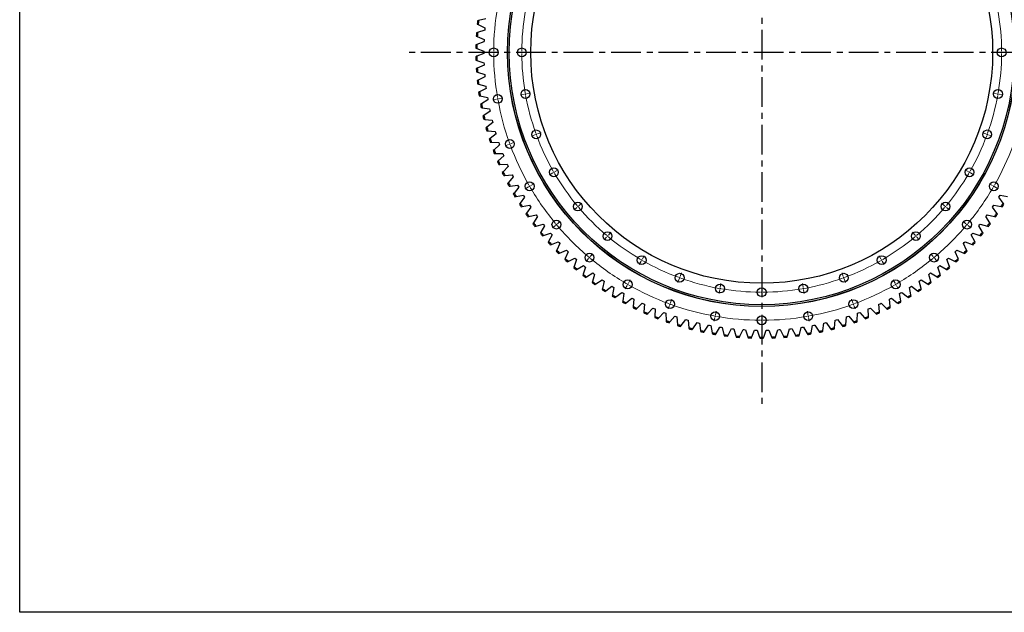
# Model space of a CAD drawing. Header units: millimetres. Extents: x -752 to 10358, y 20926 to 30006.
# Tile 1 of 15: x -752 to 2931, y 20926 to 23144. Entities that reach past the tile are written whole.
import ezdxf

# ---------------------------------------------------------------- set-up
doc = ezdxf.new("R2010")
doc.units = ezdxf.units.MM
doc.header["$LTSCALE"] = 50
doc.linetypes.add('CENTER', pattern=[10.16, 6.35, -1.27, 1.27, -1.27])

msp = doc.modelspace()

# ---------------------------------------------------------------- linework, layer by layer
at = {"linetype": 'CENTER', "ltscale": 0.35}
for p, q in [((2023.9, 24350.7), (2023.9, 21692.1)), ((3349.6, 23021.4), (698.2, 23021.4))]:
    msp.add_line(p, q, dxfattribs=at)
at = {"color": 7, "linetype": 'Continuous', "lineweight": 25}
for p, q in [((965, 23140.4), (960.8, 23139.3)), ((991.9, 23147.3), (965, 23140.4)), ((960.9, 23095.9), (956.8, 23094.7)), ((959.5, 23127.2), (963.4, 23125.3)), ((987.6, 23104), (960.9, 23095.9)), ((963.4, 23125.3), (988.3, 23112.9)), ((987.9, 23108.4), (987.6, 23104)), ((988.3, 23112.9), (987.9, 23108.4)), ((956, 23082.5), (959.9, 23080.8)), ((985, 23060.5), (958.7, 23051.3)), ((959.9, 23080.8), (985.4, 23069.5)), ((985.2, 23065), (985, 23060.5)), ((985.4, 23069.5), (985.2, 23065)), ((954.4, 23037.7), (958.4, 23036.2)), ((958.7, 23051.3), (954.7, 23049.9)), ((958.4, 23036.2), (984.3, 23025.9)), ((984.3, 23025.9), (984.3, 23021.4)), ((984.3, 23021.4), (984.3, 23017)), ((958.4, 23006.7), (954.4, 23005.1)), ((954.7, 22992.9), (958.7, 22991.5)), ((984.3, 23017), (958.4, 23006.7)), ((958.7, 22991.5), (985, 22982.4)), ((959.9, 22962.1), (956, 22960.4)), ((956.8, 22948.2), (960.9, 22947)), ((985.4, 22973.4), (959.9, 22962.1)), ((985, 22982.4), (985.2, 22977.9)), ((985.2, 22977.9), (985.4, 22973.4)), ((963.4, 22917.6), (959.5, 22915.7)), ((960.9, 22947), (987.6, 22938.9)), ((988.3, 22930), (963.4, 22917.6)), ((987.6, 22938.9), (987.9, 22934.4)), ((987.9, 22934.4), (988.3, 22930)), ((960.8, 22903.6), (965, 22902.5)), ((965, 22902.5), (991.9, 22895.6)), ((993.1, 22886.7), (968.6, 22873.3)), ((991.9, 22895.6), (992.5, 22891.1)), ((992.5, 22891.1), (993.1, 22886.7)), ((968.6, 22873.3), (964.9, 22871.2)), ((966.7, 22859.2), (970.9, 22858.3)), ((970.9, 22858.3), (998.1, 22852.5)), ((999.6, 22843.6), (975.8, 22829.2)), ((998.1, 22852.5), (998.8, 22848.1)), ((998.8, 22848.1), (999.6, 22843.6)), ((975.8, 22829.2), (972.1, 22827)), ((974.4, 22815), (978.6, 22814.3)), ((978.6, 22814.3), (1006.1, 22809.7)), ((1007.9, 22800.9), (984.7, 22785.5)), ((1006.1, 22809.7), (1007, 22805.3)), ((1007, 22805.3), (1007.9, 22800.9)), ((984.7, 22785.5), (981.2, 22783.1)), ((984, 22771.3), (988.2, 22770.7)), ((988.2, 22770.7), (1015.8, 22767.2)), ((1015.8, 22767.2), (1016.9, 22762.9)), ((995.5, 22742.2), (992.1, 22739.7)), ((995.4, 22727.9), (999.6, 22727.6)), ((1018.1, 22758.6), (995.5, 22742.2)), ((999.6, 22727.6), (1027.4, 22725.3)), ((1016.9, 22762.9), (1018.1, 22758.6)), ((1008.1, 22699.4), (1004.8, 22696.7)), ((1030, 22716.7), (1008.1, 22699.4)), ((1027.4, 22725.3), (1028.6, 22721)), ((1028.6, 22721), (1030, 22716.7)), ((1008.5, 22685.1), (1012.8, 22684.9)), ((1012.8, 22684.9), (1040.6, 22683.8)), ((1022.5, 22657.1), (1019.3, 22654.3)), ((1043.6, 22675.3), (1022.5, 22657.1)), ((1040.6, 22683.8), (1042.1, 22679.5)), ((1042.1, 22679.5), (1043.6, 22675.3)), ((1023.5, 22642.9), (1027.8, 22642.9)), ((1027.8, 22642.9), (1055.6, 22642.9)), ((1059, 22634.6), (1038.6, 22615.5)), ((1055.6, 22642.9), (1057.3, 22638.7)), ((1057.3, 22638.7), (1059, 22634.6)), ((1038.6, 22615.5), (1035.5, 22612.6)), ((1040.2, 22601.3), (1044.5, 22601.5)), ((1044.5, 22601.5), (1072.3, 22602.7)), ((1076, 22594.5), (1056.5, 22574.6)), ((1072.3, 22602.7), (1074.2, 22598.6)), ((1074.2, 22598.6), (1076, 22594.5)), ((1056.5, 22574.6), (1053.5, 22571.5)), ((1058.7, 22560.5), (1063, 22560.9)), ((1063, 22560.9), (1090.7, 22563.2)), ((1094.7, 22555.2), (1076.1, 22534.5)), ((1090.7, 22563.2), (1092.7, 22559.2)), ((1092.7, 22559.2), (1094.7, 22555.2)), ((1076.1, 22534.5), (1073.2, 22531.3)), ((1078.9, 22520.5), (1083.1, 22521)), ((1083.1, 22521), (1110.7, 22524.5)), ((1115, 22516.7), (1097.3, 22495.2)), ((1110.7, 22524.5), (1112.9, 22520.6)), ((1112.9, 22520.6), (1115, 22516.7)), ((1097.3, 22495.2), (1094.6, 22491.9)), ((1100.7, 22481.4), (1104.9, 22482.1)), ((1104.9, 22482.1), (1132.3, 22486.7)), ((1137, 22479.1), (1120.1, 22456.9)), ((1132.3, 22486.7), (1134.6, 22482.9)), ((1134.6, 22482.9), (1137, 22479.1)), ((2910.8, 22479.1), (2913.2, 22482.9)), ((2927.7, 22456.9), (2910.8, 22479.1)), ((2913.2, 22482.9), (2915.5, 22486.7)), ((2915.5, 22486.7), (2942.9, 22482.1)), ((1120.1, 22456.9), (1117.6, 22453.5)), ((1124.1, 22443.2), (1128.3, 22444.1)), ((1128.3, 22444.1), (1155.5, 22449.9)), ((1160.5, 22442.4), (1144.6, 22419.5)), ((1155.5, 22449.9), (1158, 22446.1)), ((1158, 22446.1), (1160.5, 22442.4)), ((2887.3, 22442.4), (2889.8, 22446.1)), ((2903.2, 22419.5), (2887.3, 22442.4)), ((2889.8, 22446.1), (2892.3, 22449.9)), ((2892.3, 22449.9), (2919.5, 22444.1)), ((2919.5, 22444.1), (2923.7, 22443.2)), ((2930.2, 22453.5), (2927.7, 22456.9)), ((1144.6, 22419.5), (1142.1, 22416)), ((1149.1, 22406), (1153.2, 22407.1)), ((1153.2, 22407.1), (1180.2, 22414)), ((1185.5, 22406.7), (1170.5, 22383.2)), ((1180.2, 22414), (1182.8, 22410.4)), ((1182.8, 22410.4), (1185.5, 22406.7)), ((2862.3, 22406.7), (2865, 22410.4)), ((2877.2, 22383.2), (2862.3, 22406.7)), ((2865, 22410.4), (2867.6, 22414)), ((2867.6, 22414), (2894.6, 22407.1)), ((2894.6, 22407.1), (2898.7, 22406)), ((2905.7, 22416), (2903.2, 22419.5)), ((1170.5, 22383.2), (1168.3, 22379.6)), ((1175.6, 22369.9), (1179.7, 22371.2)), ((1179.7, 22371.2), (1206.4, 22379.2)), ((1212, 22372.2), (1198, 22348.1)), ((1206.4, 22379.2), (1209.2, 22375.7)), ((1209.2, 22375.7), (1212, 22372.2)), ((2835.8, 22372.2), (2838.6, 22375.7)), ((2849.8, 22348.1), (2835.8, 22372.2)), ((2838.6, 22375.7), (2841.4, 22379.2)), ((2841.4, 22379.2), (2868.1, 22371.2)), ((2868.1, 22371.2), (2872.2, 22369.9)), ((2879.5, 22379.6), (2877.2, 22383.2)), ((1198, 22348.1), (1195.9, 22344.4)), ((1203.7, 22335), (1207.7, 22336.4)), ((1207.7, 22336.4), (1234, 22345.5)), ((1239.9, 22338.7), (1226.9, 22314.1)), ((1234, 22345.5), (1236.9, 22342.1)), ((1236.9, 22342.1), (1239.9, 22338.7)), ((2807.9, 22338.7), (2810.9, 22342.1)), ((2820.8, 22314.1), (2807.9, 22338.7)), ((2810.9, 22342.1), (2813.8, 22345.5)), ((2813.8, 22345.5), (2840.1, 22336.4)), ((2840.1, 22336.4), (2844.1, 22335)), ((2851.9, 22344.4), (2849.8, 22348.1)), ((1226.9, 22314.1), (1225, 22310.3)), ((1233.1, 22301.2), (1237.1, 22302.8)), ((1237.1, 22302.8), (1263, 22313.1)), ((1269.1, 22306.5), (1257.3, 22281.3)), ((1263, 22313.1), (1266, 22309.8)), ((1266, 22309.8), (1269.1, 22306.5)), ((2778.7, 22306.5), (2781.7, 22309.8)), ((2790.5, 22281.3), (2778.7, 22306.5)), ((2781.7, 22309.8), (2784.8, 22313.1)), ((2784.8, 22313.1), (2810.7, 22302.8)), ((2810.7, 22302.8), (2814.7, 22301.2)), ((2822.8, 22310.3), (2820.8, 22314.1)), ((1257.3, 22281.3), (1255.4, 22277.4)), ((1264, 22268.7), (1267.9, 22270.5)), ((1267.9, 22270.5), (1293.3, 22281.8)), ((1288.9, 22249.9), (1287.3, 22245.9)), ((1299.7, 22275.5), (1288.9, 22249.9)), ((1293.3, 22281.8), (1296.5, 22278.7)), ((1296.5, 22278.7), (1299.7, 22275.5)), ((1300, 22239.5), (1324.9, 22251.9)), ((1324.9, 22251.9), (1328.3, 22248.9)), ((1328.3, 22248.9), (1331.6, 22245.9)), ((2716.2, 22245.9), (2719.5, 22248.9)), ((2719.5, 22248.9), (2722.9, 22251.9)), ((2722.9, 22251.9), (2747.8, 22239.5)), ((2748.1, 22275.5), (2751.3, 22278.7)), ((2758.9, 22249.9), (2748.1, 22275.5)), ((2751.3, 22278.7), (2754.5, 22281.8)), ((2754.5, 22281.8), (2779.9, 22270.5)), ((2760.5, 22245.9), (2758.9, 22249.9)), ((2779.9, 22270.5), (2783.8, 22268.7)), ((2792.3, 22277.4), (2790.5, 22281.3)), ((1296.2, 22237.6), (1300, 22239.5)), ((1321.9, 22219.8), (1320.4, 22215.8)), ((1331.6, 22245.9), (1321.9, 22219.8)), ((1333.4, 22209.8), (1357.8, 22223.3)), ((1364.7, 22217.6), (1356.1, 22191.1)), ((1357.8, 22223.3), (1361.2, 22220.4)), ((1361.2, 22220.4), (1364.7, 22217.6)), ((2683.1, 22217.6), (2686.6, 22220.4)), ((2691.7, 22191.1), (2683.1, 22217.6)), ((2686.6, 22220.4), (2690, 22223.3)), ((2690, 22223.3), (2714.4, 22209.8)), ((2725.9, 22219.8), (2716.2, 22245.9)), ((2727.4, 22215.8), (2725.9, 22219.8)), ((2747.8, 22239.5), (2751.6, 22237.6)), ((1329.6, 22207.8), (1333.4, 22209.8)), ((1356.1, 22191.1), (1354.8, 22187)), ((1364.3, 22179.4), (1368, 22181.6)), ((1368, 22181.6), (1391.8, 22196.1)), ((1398.9, 22190.7), (1391.4, 22163.8)), ((1391.8, 22196.1), (1395.3, 22193.4)), ((1395.3, 22193.4), (1398.9, 22190.7)), ((2648.9, 22190.7), (2652.4, 22193.4)), ((2656.4, 22163.8), (2648.9, 22190.7)), ((2652.4, 22193.4), (2656, 22196.1)), ((2656, 22196.1), (2679.8, 22181.6)), ((2679.8, 22181.6), (2683.5, 22179.4)), ((2693, 22187), (2691.7, 22191.1)), ((2714.4, 22209.8), (2718.2, 22207.8)), ((1391.4, 22163.8), (1390.3, 22159.7)), ((1400.1, 22152.5), (1403.7, 22154.9)), ((1403.7, 22154.9), (1426.9, 22170.3)), ((1426.9, 22170.3), (1430.6, 22167.8)), ((1427.9, 22138.1), (1426.9, 22133.9)), ((1434.3, 22165.2), (1427.9, 22138.1)), ((1430.6, 22167.8), (1434.3, 22165.2)), ((1440.5, 22129.7), (1463.1, 22146.1)), ((1463.1, 22146.1), (1466.8, 22143.7)), ((1470.6, 22141.3), (1465.4, 22113.9)), ((1466.8, 22143.7), (1470.6, 22141.3)), ((2577.2, 22141.3), (2581, 22143.7)), ((2582.4, 22113.9), (2577.2, 22141.3)), ((2581, 22143.7), (2584.7, 22146.1)), ((2584.7, 22146.1), (2607.3, 22129.7)), ((2613.5, 22165.2), (2617.2, 22167.8)), ((2619.9, 22138.1), (2613.5, 22165.2)), ((2617.2, 22167.8), (2620.9, 22170.3)), ((2620.9, 22133.9), (2619.9, 22138.1)), ((2620.9, 22170.3), (2644.1, 22154.9)), ((2644.1, 22154.9), (2647.7, 22152.5)), ((2657.5, 22159.7), (2656.4, 22163.8)), ((1437.1, 22127.2), (1440.5, 22129.7)), ((1465.4, 22113.9), (1464.6, 22109.7)), ((1475, 22103.4), (1478.4, 22106.1)), ((1478.4, 22106.1), (1500.2, 22123.4)), ((1500.2, 22123.4), (1504.1, 22121.1)), ((1508, 22118.9), (1503.9, 22091.3)), ((1504.1, 22121.1), (1508, 22118.9)), ((1517.2, 22084), (1538.3, 22102.2)), ((1538.3, 22102.2), (1542.2, 22100.1)), ((2505.5, 22100.1), (2509.5, 22102.2)), ((2509.5, 22102.2), (2530.6, 22084)), ((2539.8, 22118.9), (2543.7, 22121.1)), ((2543.9, 22091.3), (2539.8, 22118.9)), ((2543.7, 22121.1), (2547.6, 22123.4)), ((2547.6, 22123.4), (2569.4, 22106.1)), ((2569.4, 22106.1), (2572.8, 22103.4)), ((2583.2, 22109.7), (2582.4, 22113.9)), ((2607.3, 22129.7), (2610.7, 22127.2)), ((1503.9, 22091.3), (1503.3, 22087.1)), ((1514, 22081.2), (1517.2, 22084)), ((1542.2, 22100.1), (1546.2, 22098.1)), ((1543.3, 22070.4), (1542.9, 22066.1)), ((1546.2, 22098.1), (1543.3, 22070.4)), ((1553.8, 22060.7), (1556.9, 22063.6)), ((1556.9, 22063.6), (1577.2, 22082.7)), ((1577.2, 22082.7), (1581.2, 22080.8)), ((1581.2, 22080.8), (1585.3, 22078.9)), ((1585.3, 22078.9), (1583.6, 22051.1)), ((1597.4, 22044.9), (1616.9, 22064.8)), ((1616.9, 22064.8), (1621, 22063.1)), ((2426.8, 22063.1), (2430.9, 22064.8)), ((2430.9, 22064.8), (2450.4, 22044.9)), ((2462.5, 22078.9), (2466.5, 22080.8)), ((2464.2, 22051.1), (2462.5, 22078.9)), ((2466.5, 22080.8), (2470.6, 22082.7)), ((2470.6, 22082.7), (2490.9, 22063.6)), ((2490.9, 22063.6), (2494, 22060.7)), ((2501.6, 22098.1), (2505.5, 22100.1)), ((2504.5, 22070.4), (2501.6, 22098.1)), ((2504.9, 22066.1), (2504.5, 22070.4)), ((2530.6, 22084), (2533.8, 22081.2)), ((2544.5, 22087.1), (2543.9, 22091.3)), ((1583.6, 22051.1), (1583.3, 22046.8)), ((1594.4, 22041.8), (1597.4, 22044.9)), ((1621, 22063.1), (1625.2, 22061.3)), ((1624.6, 22033.5), (1624.5, 22029.2)), ((1625.2, 22061.3), (1624.6, 22033.5)), ((1635.8, 22024.7), (1638.7, 22027.9)), ((1638.7, 22027.9), (1657.3, 22048.6)), ((1657.3, 22048.6), (1661.5, 22047)), ((1661.5, 22047), (1665.7, 22045.5)), ((1665.7, 22045.5), (1666.3, 22017.6)), ((1680.6, 22012.6), (1698.4, 22034.1)), ((1698.4, 22034.1), (1702.6, 22032.7)), ((1702.6, 22032.7), (1706.9, 22031.3)), ((1706.9, 22031.3), (1708.7, 22003.5)), ((2339.1, 22003.5), (2340.9, 22031.3)), ((2340.9, 22031.3), (2345.2, 22032.7)), ((2345.2, 22032.7), (2349.4, 22034.1)), ((2349.4, 22034.1), (2367.2, 22012.6)), ((2381.5, 22017.6), (2382.1, 22045.5)), ((2382.1, 22045.5), (2386.3, 22047)), ((2386.3, 22047), (2390.5, 22048.6)), ((2390.5, 22048.6), (2409.1, 22027.9)), ((2409.1, 22027.9), (2412, 22024.7)), ((2422.6, 22061.3), (2426.8, 22063.1)), ((2423.2, 22033.5), (2422.6, 22061.3)), ((2423.3, 22029.2), (2423.2, 22033.5)), ((2450.4, 22044.9), (2453.4, 22041.8)), ((2464.5, 22046.8), (2464.2, 22051.1)), ((1666.3, 22017.6), (1666.4, 22013.4)), ((1677.9, 22009.3), (1680.6, 22012.6)), ((1708.7, 22003.5), (1708.9, 21999.3)), ((1720.6, 21995.7), (1723.2, 21999.2)), ((1723.2, 21999.2), (1740, 22021.3)), ((1740, 22021.3), (1744.3, 22020.1)), ((1744.3, 22020.1), (1748.6, 22018.9)), ((1748.6, 22018.9), (1751.6, 21991.2)), ((1751.6, 21991.2), (1752, 21987)), ((1766.2, 21987.5), (1782.1, 22010.3)), ((1782.1, 22010.3), (1786.5, 22009.3)), ((1786.5, 22009.3), (1790.9, 22008.3)), ((1790.9, 22008.3), (1794.9, 21980.7)), ((1809.8, 21977.6), (1824.7, 22001.1)), ((1824.7, 22001.1), (1829.1, 22000.2)), ((1829.1, 22000.2), (1833.5, 21999.4)), ((1833.5, 21999.4), (1838.7, 21972.1)), ((1853.7, 21969.5), (1867.6, 21993.6)), ((1867.6, 21993.6), (1872, 21993)), ((1872, 21993), (1876.5, 21992.3)), ((1876.5, 21992.3), (1882.8, 21965.2)), ((2165, 21965.2), (2171.3, 21992.3)), ((2171.3, 21992.3), (2175.8, 21993)), ((2175.8, 21993), (2180.2, 21993.6)), ((2180.2, 21993.6), (2194.1, 21969.5)), ((2209.1, 21972.1), (2214.3, 21999.4)), ((2214.3, 21999.4), (2218.7, 22000.2)), ((2218.7, 22000.2), (2223.1, 22001.1)), ((2223.1, 22001.1), (2238, 21977.6)), ((2252.9, 21980.7), (2256.9, 22008.3)), ((2256.9, 22008.3), (2261.3, 22009.3)), ((2261.3, 22009.3), (2265.7, 22010.3)), ((2265.7, 22010.3), (2281.5, 21987.5)), ((2295.8, 21987), (2296.2, 21991.2)), ((2296.2, 21991.2), (2299.1, 22018.9)), ((2299.1, 22018.9), (2303.5, 22020.1)), ((2303.5, 22020.1), (2307.8, 22021.3)), ((2307.8, 22021.3), (2324.6, 21999.2)), ((2324.6, 21999.2), (2327.2, 21995.7)), ((2338.9, 21999.3), (2339.1, 22003.5)), ((2367.2, 22012.6), (2369.9, 22009.3)), ((2381.4, 22013.4), (2381.5, 22017.6)), ((1763.8, 21983.9), (1766.2, 21987.5)), ((1794.9, 21980.7), (1795.6, 21976.5)), ((1807.5, 21974), (1809.8, 21977.6)), ((1838.7, 21972.1), (1839.5, 21967.9)), ((1851.5, 21965.8), (1853.7, 21969.5)), ((1882.8, 21965.2), (1883.8, 21961.1)), ((1895.9, 21959.5), (1897.9, 21963.3)), ((1897.9, 21963.3), (1910.8, 21988)), ((1910.8, 21988), (1915.2, 21987.5)), ((1915.2, 21987.5), (1919.7, 21987.1)), ((1919.7, 21987.1), (1927.2, 21960.2)), ((1927.2, 21960.2), (1928.3, 21956.1)), ((1940.5, 21955.1), (1942.3, 21959)), ((1942.3, 21959), (1954.1, 21984.2)), ((1954.1, 21984.2), (1958.6, 21983.9)), ((1958.6, 21983.9), (1963.1, 21983.6)), ((1963.1, 21983.6), (1971.7, 21957.1)), ((1971.7, 21957.1), (1973, 21953.1)), ((1985.2, 21952.5), (1986.9, 21956.5)), ((1986.9, 21956.5), (1997.6, 21982.2)), ((1997.6, 21982.2), (2002.1, 21982)), ((2002.1, 21982), (2006.6, 21982)), ((2006.6, 21982), (2016.3, 21955.9)), ((2016.3, 21955.9), (2017.8, 21951.9)), ((2030, 21951.9), (2031.5, 21955.9)), ((2031.5, 21955.9), (2041.2, 21982)), ((2041.2, 21982), (2045.7, 21982)), ((2045.7, 21982), (2050.2, 21982.2)), ((2050.2, 21982.2), (2060.9, 21956.5)), ((2060.9, 21956.5), (2062.6, 21952.5)), ((2074.8, 21953.1), (2076.1, 21957.1)), ((2076.1, 21957.1), (2084.7, 21983.6)), ((2084.7, 21983.6), (2089.2, 21983.9)), ((2089.2, 21983.9), (2093.6, 21984.2)), ((2093.6, 21984.2), (2105.5, 21959)), ((2105.5, 21959), (2107.3, 21955.1)), ((2119.5, 21956.1), (2120.6, 21960.2)), ((2120.6, 21960.2), (2128.1, 21987.1)), ((2128.1, 21987.1), (2132.6, 21987.5)), ((2132.6, 21987.5), (2137, 21988)), ((2137, 21988), (2149.9, 21963.3)), ((2149.9, 21963.3), (2151.9, 21959.5)), ((2164, 21961.1), (2165, 21965.2)), ((2194.1, 21969.5), (2196.3, 21965.8)), ((2208.3, 21967.9), (2209.1, 21972.1)), ((2238, 21977.6), (2240.3, 21974)), ((2252.2, 21976.5), (2252.9, 21980.7)), ((2281.5, 21987.5), (2284, 21983.9))]:
    msp.add_line(p, q, dxfattribs=at)
at = {"color": 0, "linetype": 'Continuous', "lineweight": 18}
for p, q in [((1016.4, 23021.4), (1002.4, 23021.4)), ((1021.4, 23021.4), (1018.9, 23021.4)), ((1021.4, 23021.4), (1023.9, 23021.4)), ((1026.4, 23021.4), (1040.4, 23021.4)), ((1121.4, 23021.4), (1107.4, 23021.4)), ((1126.4, 23021.4), (1123.9, 23021.4)), ((1126.4, 23021.4), (1128.9, 23021.4)), ((1131.4, 23021.4), (1145.4, 23021.4)), ((2916.4, 23021.4), (2902.4, 23021.4)), ((2921.4, 23021.4), (2918.9, 23021.4)), ((2921.4, 23021.4), (2923.9, 23021.4)), ((2926.4, 23021.4), (2940.4, 23021.4)), ((1031.7, 22846.5), (1017.9, 22844.1)), ((1036.6, 22847.4), (1034.2, 22846.9)), ((1036.6, 22847.4), (1039.1, 22847.8)), ((1041.6, 22848.2), (1055.3, 22850.7)), ((1135.1, 22864.7), (1121.3, 22862.3)), ((1140, 22865.6), (1137.6, 22865.2)), ((1140, 22865.6), (1142.5, 22866)), ((1145, 22866.5), (1158.7, 22868.9)), ((2902.8, 22866.5), (2889, 22868.9)), ((2907.8, 22865.6), (2905.3, 22866)), ((2907.8, 22865.6), (2910.2, 22865.2)), ((2912.7, 22864.7), (2926.5, 22862.3)), ((1175.8, 22712.8), (1162.7, 22708)), ((1180.5, 22714.5), (1178.2, 22713.6)), ((1180.5, 22714.5), (1182.9, 22715.3)), ((1185.2, 22716.2), (1198.4, 22721)), ((2862.6, 22716.2), (2849.4, 22721)), ((2867.3, 22714.5), (2864.9, 22715.3)), ((2867.3, 22714.5), (2869.6, 22713.6)), ((2872, 22712.8), (2885.1, 22708)), ((1077.2, 22676.9), (1064, 22672.1)), ((1081.9, 22678.6), (1079.5, 22677.7)), ((1081.9, 22678.6), (1084.2, 22679.4)), ((1086.6, 22680.3), (1099.7, 22685.1)), ((1251, 22575.2), (1263.1, 22582.2)), ((2796.8, 22575.2), (2784.7, 22582.2)), ((1242.3, 22570.2), (1230.2, 22563.2)), ((1246.6, 22572.7), (1244.5, 22571.4)), ((1246.6, 22572.7), (1248.8, 22573.9)), ((2801.2, 22572.7), (2799, 22573.9)), ((2801.2, 22572.7), (2803.3, 22571.4)), ((2805.5, 22570.2), (2817.6, 22563.2)), ((1151.4, 22517.7), (1139.3, 22510.7)), ((1155.7, 22520.2), (1153.5, 22518.9)), ((1155.7, 22520.2), (1157.9, 22521.4)), ((1160, 22522.7), (1172.2, 22529.7)), ((2887.8, 22522.7), (2875.6, 22529.7)), ((2892.1, 22520.2), (2889.9, 22521.4)), ((2892.1, 22520.2), (2894.3, 22518.9)), ((2896.4, 22517.7), (2908.5, 22510.7)), ((1332.5, 22441.3), (1321.8, 22432.3)), ((1336.4, 22444.5), (1334.5, 22442.9)), ((1336.4, 22444.5), (1338.3, 22446.1)), ((1340.2, 22447.8), (1350.9, 22456.8)), ((2707.6, 22447.8), (2696.9, 22456.8)), ((2711.4, 22444.5), (2709.5, 22446.1)), ((2711.4, 22444.5), (2713.3, 22442.9)), ((2715.3, 22441.3), (2726, 22432.3)), ((1252.1, 22373.8), (1241.4, 22364.8)), ((1255.9, 22377), (1254, 22375.4)), ((1255.9, 22377), (1257.9, 22378.7)), ((1259.8, 22380.3), (1270.5, 22389.3)), ((2788, 22380.3), (2777.3, 22389.3)), ((2791.9, 22377), (2789.9, 22378.7)), ((2791.9, 22377), (2793.8, 22375.4)), ((2795.7, 22373.8), (2806.4, 22364.8)), ((1443.8, 22330.1), (1434.8, 22319.4)), ((1447, 22333.9), (1445.4, 22332)), ((1447, 22333.9), (1448.6, 22335.8)), ((1450.2, 22337.7), (1459.2, 22348.5)), ((2597.6, 22337.7), (2588.6, 22348.5)), ((2600.8, 22333.9), (2599.2, 22335.8)), ((2600.8, 22333.9), (2602.4, 22332)), ((2604, 22330.1), (2613, 22319.4)), ((1376.3, 22249.6), (1367.3, 22238.9)), ((1379.5, 22253.5), (1377.9, 22251.6)), ((1379.5, 22253.5), (1381.1, 22255.4)), ((1382.7, 22257.3), (1391.7, 22268)), ((1577.6, 22248.5), (1584.6, 22260.6)), ((2470.1, 22248.5), (2463.1, 22260.6)), ((2665.1, 22257.3), (2656.1, 22268)), ((2668.3, 22253.5), (2666.7, 22255.4)), ((2668.3, 22253.5), (2669.9, 22251.6)), ((2671.5, 22249.6), (2680.5, 22238.9)), ((1572.6, 22239.9), (1565.6, 22227.7)), ((1575.1, 22244.2), (1573.9, 22242)), ((1575.1, 22244.2), (1576.4, 22246.3)), ((2472.6, 22244.2), (2471.4, 22246.3)), ((2472.6, 22244.2), (2473.9, 22242)), ((2475.1, 22239.9), (2482.1, 22227.7)), ((1716.9, 22178.1), (1716.1, 22175.7)), ((1716.9, 22178.1), (1717.8, 22180.4)), ((1718.6, 22182.8), (1723.4, 22195.9)), ((2329.1, 22182.8), (2324.4, 22195.9)), ((2330.9, 22178.1), (2330, 22180.4)), ((2330.9, 22178.1), (2331.7, 22175.7)), ((1520.1, 22148.9), (1513.1, 22136.8)), ((1522.6, 22153.2), (1521.4, 22151.1)), ((1522.6, 22153.2), (1523.9, 22155.4)), ((1525.1, 22157.6), (1532.1, 22169.7)), ((1715.2, 22173.4), (1710.4, 22160.2)), ((1868, 22137.6), (1867.6, 22135.1)), ((1868, 22137.6), (1868.5, 22140)), ((1868.9, 22142.5), (1871.3, 22156.3)), ((2023.9, 22128.9), (2023.9, 22142.9)), ((2178.9, 22142.5), (2176.4, 22156.3)), ((2179.7, 22137.6), (2179.3, 22140)), ((2179.7, 22137.6), (2180.2, 22135.1)), ((2332.6, 22173.4), (2337.4, 22160.2)), ((2522.6, 22157.6), (2515.6, 22169.7)), ((2525.1, 22153.2), (2523.9, 22155.4)), ((2525.1, 22153.2), (2526.4, 22151.1)), ((2527.6, 22148.9), (2534.6, 22136.8)), ((1867.2, 22132.7), (1864.7, 22118.9)), ((2023.9, 22123.9), (2023.9, 22126.4)), ((2023.9, 22123.9), (2023.9, 22121.4)), ((2023.9, 22118.9), (2023.9, 22104.9)), ((2180.6, 22132.7), (2183, 22118.9)), ((1679.3, 22074.7), (1674.5, 22061.5)), ((1681, 22079.4), (1680.2, 22077)), ((1681, 22079.4), (1681.9, 22081.7)), ((1682.7, 22084.1), (1687.5, 22097.3)), ((2365.1, 22084.1), (2360.3, 22097.3)), ((2366.8, 22079.4), (2365.9, 22081.7)), ((2366.8, 22079.4), (2367.6, 22077)), ((2368.5, 22074.7), (2373.3, 22061.5)), ((1848.9, 22029.2), (1846.5, 22015.5)), ((1849.8, 22034.2), (1849.4, 22031.7)), ((1849.8, 22034.2), (1850.2, 22036.6)), ((1850.7, 22039.1), (1853.1, 22052.9)), ((2023.9, 22023.9), (2023.9, 22037.9)), ((2197.1, 22039.1), (2194.7, 22052.9)), ((2198, 22034.2), (2197.5, 22036.6)), ((2198, 22034.2), (2198.4, 22031.7)), ((2198.8, 22029.2), (2201.3, 22015.5)), ((2023.9, 22018.9), (2023.9, 22021.4)), ((2023.9, 22018.9), (2023.9, 22016.4)), ((2023.9, 22013.9), (2023.9, 21999.9))]:
    msp.add_line(p, q, dxfattribs=at)
msp.add_lwpolyline([(-751.9, 30006), (10358, 30006), (10358, 20926), (-751.9, 20926)], close=True)
at = {"color": 7, "linetype": 'Continuous', "lineweight": 25}
for centre, radius in [((2023.9, 23021.4), 951), ((2023.9, 23021.4), 950.5), ((2023.9, 23021.4), 944.5), ((2023.9, 23021.4), 864), ((1021.4, 23021.4), 16.5), ((1126.4, 23021.4), 16.5), ((2921.4, 23021.4), 16.5), ((1140, 22865.6), 16.5), ((2907.8, 22865.6), 16.5), ((1036.6, 22847.4), 16.5), ((1180.5, 22714.5), 16.5), ((2867.3, 22714.5), 16.5), ((1081.9, 22678.6), 16.5), ((1246.6, 22572.7), 16.5), ((2801.2, 22572.7), 16.5), ((1155.7, 22520.2), 16.5), ((2892.1, 22520.2), 16.5), ((1336.4, 22444.5), 16.5), ((2711.4, 22444.5), 16.5), ((1255.9, 22377), 16.5), ((2791.9, 22377), 16.5), ((1447, 22333.9), 16.5), ((2600.8, 22333.9), 16.5), ((1379.5, 22253.5), 16.5), ((1575.1, 22244.2), 16.5), ((2472.6, 22244.2), 16.5), ((2668.3, 22253.5), 16.5), ((1716.9, 22178.1), 16.5), ((2330.9, 22178.1), 16.5), ((1522.6, 22153.2), 16.5), ((1868, 22137.6), 16.5), ((2023.9, 22123.9), 16.5), ((2179.7, 22137.6), 16.5), ((2525.1, 22153.2), 16.5), ((1681, 22079.4), 16.5), ((2366.8, 22079.4), 16.5), ((1849.8, 22034.2), 16.5), ((2023.9, 22018.9), 16.5), ((2198, 22034.2), 16.5)]:
    msp.add_circle(centre, radius, dxfattribs=at)
at = {"color": 0, "linetype": 'Continuous', "lineweight": 18}
for radius, start, end in [(1002.5, 170.2858, 179.7142), (897.5, 170.3192, 179.6808), (897.5, 0.3192, 9.6808), (1002.5, 179.8571, 180), (1002.5, 180, 180.1429), (897.5, 179.8404, 180), (897.5, 180, 180.1596), (897.5, 0, 0.1596), (897.5, 359.8404, 0), (1002.5, 180.2858, 189.7142), (897.5, 180.3192, 189.6808), (897.5, 350.3192, 359.6808), (1002.5, 189.8571, 190), (1002.5, 190, 190.1429), (1002.5, 190.2858, 199.7142), (897.5, 189.8404, 190), (897.5, 190, 190.1596), (897.5, 190.3192, 199.6808), (897.5, 340.3192, 349.6808), (897.5, 349.8404, 350), (897.5, 350, 350.1596), (897.5, 199.8404, 200), (897.5, 200, 200.1596), (897.5, 200.3192, 209.6808), (897.5, 330.3192, 339.6808), (897.5, 339.8404, 340), (897.5, 340, 340.1596), (1002.5, 199.8571, 200), (1002.5, 200, 200.1429), (1002.5, 200.2858, 209.7142), (1002.5, 330.2858, 339.7142), (897.5, 209.8404, 210), (897.5, 210, 210.1596), (897.5, 210.3192, 219.6808), (897.5, 320.3192, 329.6808), (897.5, 329.8404, 330), (897.5, 330, 330.1596), (1002.5, 209.8571, 210), (1002.5, 210, 210.1429), (1002.5, 210.2858, 219.7142), (1002.5, 320.2858, 329.7142), (1002.5, 329.8571, 330), (1002.5, 330, 330.1429), (897.5, 219.8404, 220), (897.5, 220, 220.1596), (897.5, 220.3192, 229.6808), (897.5, 310.3192, 319.6808), (897.5, 319.8404, 320), (897.5, 320, 320.1596), (1002.5, 219.8571, 220), (1002.5, 220, 220.1429), (1002.5, 220.2858, 229.7142), (1002.5, 310.2858, 319.7142), (1002.5, 319.8571, 320), (1002.5, 320, 320.1429), (897.5, 229.8404, 230), (897.5, 230, 230.1596), (897.5, 230.3192, 239.6808), (897.5, 300.3192, 309.6808), (897.5, 309.8404, 310), (897.5, 310, 310.1596), (1002.5, 229.8571, 230), (1002.5, 230, 230.1429), (1002.5, 230.2858, 239.7142), (1002.5, 300.2858, 309.7142), (1002.5, 309.8571, 310), (1002.5, 310, 310.1429), (897.5, 239.8404, 240), (897.5, 240, 240.1596), (897.5, 240.3192, 249.6808), (897.5, 290.3192, 299.6808), (897.5, 299.8404, 300), (897.5, 300, 300.1596), (897.5, 249.8404, 250), (897.5, 250, 250.1596), (897.5, 250.3192, 259.6808), (897.5, 280.3192, 289.6808), (897.5, 289.8404, 290), (897.5, 290, 290.1596), (1002.5, 239.8571, 240), (1002.5, 240, 240.1429), (1002.5, 240.2858, 249.7142), (897.5, 259.8404, 260), (897.5, 260, 260.1596), (897.5, 279.8404, 280), (897.5, 280, 280.1596), (1002.5, 290.2858, 299.7142), (1002.5, 299.8571, 300), (1002.5, 300, 300.1429), (897.5, 260.3192, 269.6808), (897.5, 269.8404, 270), (897.5, 270, 270.1596), (897.5, 270.3192, 279.6808), (1002.5, 249.8571, 250), (1002.5, 250, 250.1429), (1002.5, 250.2858, 259.7142), (1002.5, 280.2858, 289.7142), (1002.5, 289.8571, 290), (1002.5, 290, 290.1429), (1002.5, 259.8571, 260), (1002.5, 260, 260.1429), (1002.5, 260.2858, 269.7142), (1002.5, 270.2858, 279.7142), (1002.5, 279.8571, 280), (1002.5, 280, 280.1429), (1002.5, 269.8571, 270), (1002.5, 270, 270.1429)]:
    msp.add_arc((2023.9, 23021.4), radius, start, end, dxfattribs=at)
at = {"color": 7, "linetype": 'Continuous', "lineweight": 25}
for radius, start, end in [(1069.6, 173.6735, 174.3265), (1065.6, 173.5922, 174.4078), (1065.6, 175.9922, 176.8078), (1069.6, 176.0735, 176.7265), (1069.6, 178.4735, 179.1265), (1065.6, 178.3922, 179.2078), (1069.6, 180.8735, 181.5265), (1065.6, 180.7922, 181.6078), (1069.6, 183.2735, 183.9265), (1065.6, 183.1922, 184.0078), (1069.6, 185.6735, 186.3265), (1065.6, 185.5922, 186.4078), (1069.6, 188.0735, 188.7265), (1065.6, 187.9922, 188.8078), (1069.6, 190.4735, 191.1265), (1065.6, 190.3922, 191.2078), (1069.6, 192.8735, 193.5265), (1065.6, 192.7922, 193.6078), (1069.6, 195.2735, 195.9265), (1065.6, 195.1922, 196.0078), (1069.6, 197.6735, 198.3265), (1065.6, 197.5922, 198.4078), (1069.6, 200.0735, 200.7265), (1065.6, 199.9922, 200.8078), (1069.6, 202.4735, 203.1265), (1065.6, 202.3922, 203.2078), (1069.6, 204.8735, 205.5265), (1065.6, 204.7922, 205.6078), (1069.6, 207.2735, 207.9265), (1065.6, 207.1922, 208.0078), (1069.6, 209.6735, 210.3265), (1065.6, 209.5922, 210.4078), (1069.6, 212.0735, 212.7265), (1065.6, 211.9922, 212.8078), (1065.6, 327.1922, 328.0078), (1069.6, 327.2735, 327.9265), (1069.6, 214.4735, 215.1265), (1065.6, 214.3922, 215.2078), (1065.6, 324.7922, 325.6078), (1069.6, 324.8735, 325.5265), (1069.6, 216.8735, 217.5265), (1065.6, 216.7922, 217.6078), (1065.6, 322.3922, 323.2078), (1069.6, 322.4735, 323.1265), (1069.6, 219.2735, 219.9265), (1065.6, 219.1922, 220.0078), (1065.6, 319.9922, 320.8078), (1069.6, 320.0735, 320.7265), (1069.6, 221.6735, 222.3265), (1065.6, 221.5922, 222.4078), (1065.6, 317.5922, 318.4078), (1069.6, 317.6735, 318.3265), (1069.6, 224.0735, 224.7265), (1065.6, 223.9922, 224.8078), (1065.6, 226.3922, 227.2078), (1065.6, 312.7922, 313.6078), (1065.6, 315.1922, 316.0078), (1069.6, 315.2735, 315.9265), (1069.6, 226.4735, 227.1265), (1069.6, 228.8735, 229.5265), (1065.6, 228.7922, 229.6078), (1065.6, 310.3922, 311.2078), (1069.6, 310.4735, 311.1265), (1069.6, 312.8735, 313.5265), (1069.6, 231.2735, 231.9265), (1065.6, 231.1922, 232.0078), (1065.6, 307.9922, 308.8078), (1069.6, 308.0735, 308.7265), (1069.6, 233.6735, 234.3265), (1065.6, 233.5922, 234.4078), (1065.6, 235.9922, 236.8078), (1065.6, 303.1922, 304.0078), (1065.6, 305.5922, 306.4078), (1069.6, 305.6735, 306.3265), (1069.6, 236.0735, 236.7265), (1069.6, 238.4735, 239.1265), (1065.6, 238.3922, 239.2078), (1065.6, 300.7922, 301.6078), (1069.6, 300.8735, 301.5265), (1069.6, 303.2735, 303.9265), (1069.6, 240.8735, 241.5265), (1065.6, 240.7922, 241.6078), (1069.6, 243.2735, 243.9265), (1065.6, 243.1922, 244.0078), (1065.6, 295.9922, 296.8078), (1069.6, 296.0735, 296.7265), (1065.6, 298.3922, 299.2078), (1069.6, 298.4735, 299.1265), (1069.6, 245.6735, 246.3265), (1065.6, 245.5922, 246.4078), (1069.6, 248.0735, 248.7265), (1065.6, 247.9922, 248.8078), (1065.6, 291.1922, 292.0078), (1069.6, 291.2735, 291.9265), (1065.6, 293.5922, 294.4078), (1069.6, 293.6735, 294.3265), (1065.6, 250.3922, 251.2078), (1069.6, 250.4735, 251.1265), (1065.6, 252.7922, 253.6078), (1069.6, 252.8735, 253.5265), (1065.6, 255.1922, 256.0078), (1065.6, 283.9922, 284.8078), (1065.6, 286.3922, 287.2078), (1069.6, 286.4735, 287.1265), (1065.6, 288.7922, 289.6078), (1069.6, 288.8735, 289.5265), (1069.6, 255.2735, 255.9265), (1065.6, 257.5922, 258.4078), (1069.6, 257.6735, 258.3265), (1065.6, 259.9922, 260.8078), (1069.6, 260.0735, 260.7265), (1065.6, 262.3922, 263.2078), (1069.6, 262.4735, 263.1265), (1065.6, 264.7922, 265.6078), (1069.6, 264.8735, 265.5265), (1065.6, 267.1922, 268.0078), (1069.6, 267.2735, 267.9265), (1065.6, 269.5922, 270.4078), (1065.6, 271.9922, 272.8078), (1069.6, 272.0735, 272.7265), (1065.6, 274.3922, 275.2078), (1069.6, 274.4735, 275.1265), (1065.6, 276.7922, 277.6078), (1069.6, 276.8735, 277.5265), (1065.6, 279.1922, 280.0078), (1069.6, 279.2735, 279.9265), (1065.6, 281.5922, 282.4078), (1069.6, 281.6735, 282.3265), (1069.6, 284.0735, 284.7265), (1069.6, 269.6735, 270.3265)]:
    msp.add_arc((2023.9, 23021.4), radius, start, end, dxfattribs=at)

doc.saveas('drawing.dxf')
